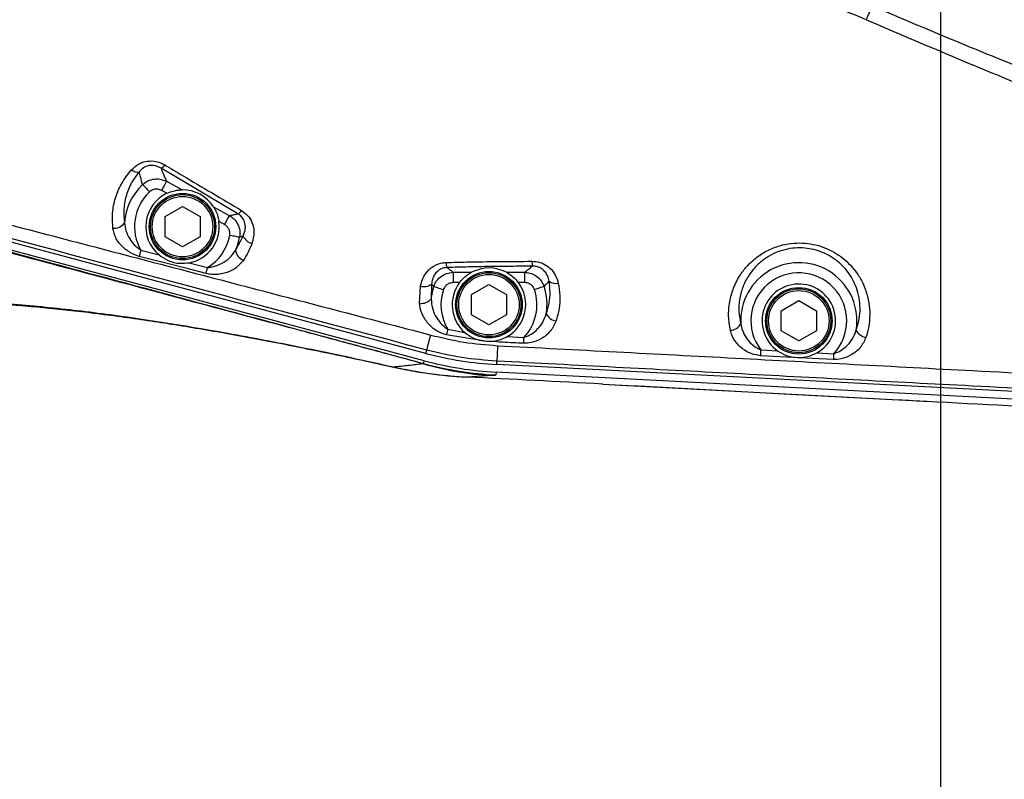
# Model space of a CAD drawing. Extents: x 0 to 8410, y 0 to 5940.
# Tile 139 of 158: x 5794 to 6075, y 4104 to 4321. Entities that reach past the tile are written whole.
import ezdxf

# ---------------------------------------------------------------- set-up
doc = ezdxf.new("R2010")
doc.units = 0
doc.header["$LTSCALE"] = 10
doc.layers.get('0').update_dxf_attribs({"linetype": 'CONTINUOUS'})
doc.styles.add('SLDTEXTSTYLE0', font='TXT', dxfattribs={"width": 0.605})
doc.dimstyles.new('SLDDIMSTYLE1', dxfattribs={"dimtxt": 50, "dimasz": 50, "dimexe": 0, "dimexo": 0.0625, "dimgap": 12.5, "dimtad": 1, "dimdec": 1, "dimrnd": 1e-09, "dimzin": 12, "dimtxsty": 'SLDTEXTSTYLE0', "dimsah": 1, "dimcen": 0.09, "dimazin": 3, "dimtfac": 1, "dimtofl": 0, "dimtmove": 0, "dimatfit": 3, "dimtolj": 1, "dimtzin": 12})
doc.dimstyles.new('SLDDIMSTYLE2', dxfattribs={"dimtxt": 50, "dimasz": 50, "dimexe": 0, "dimexo": 0.0625, "dimgap": 12.5, "dimtad": 1, "dimdec": 0, "dimrnd": 1e-09, "dimzin": 12, "dimtxsty": 'SLDTEXTSTYLE0', "dimsah": 1, "dimcen": 0.09, "dimazin": 3, "dimtfac": 1, "dimtofl": 0, "dimtmove": 0, "dimatfit": 3, "dimtolj": 1, "dimtzin": 12})
doc.dimstyles.new('SLDDIMSTYLE3', dxfattribs={"dimtxt": 50, "dimasz": 50, "dimexe": 0, "dimexo": 0.0625, "dimgap": 12.5, "dimtad": 1, "dimdec": 1, "dimrnd": 1e-09, "dimzin": 12, "dimtxsty": 'SLDTEXTSTYLE0', "dimsah": 1, "dimcen": 0.09, "dimazin": 3, "dimtfac": 1, "dimtmove": 0, "dimatfit": 3, "dimtolj": 1, "dimtzin": 12})

# ---------------------------------------------------------------- blocks, each defined once
blk = doc.blocks.new('_D_3')
at = {"color": 7, "linetype": 'CONTINUOUS'}
for p, q in [((5824.02, 5118.99), (8056.37, 5118.99)), ((8041.37, 1025.8), (8041.37, 5118.99)), ((6281.63, 1025.8), (8056.37, 1025.8))]:
    blk.add_line(p, q, dxfattribs=at)
for points in [[(8041.37, 5118.99), (8033.87, 5068.99), (8048.87, 5068.99)], [(8041.37, 1025.8), (8048.87, 1075.8), (8033.87, 1075.8)]]:
    blk.add_solid(points, dxfattribs=at)
at = {"color": 7, "linetype": 'CONTINUOUS', "insert": (7976.91, 2996), "char_height": 50, "attachment_point": 1, "rotation": 90, "style": 'SLDTEXTSTYLE0'}
blk.add_mtext('4093', dxfattribs=at)
blk = doc.blocks.new('_D_9')
at = {"color": 7, "linetype": 'CONTINUOUS'}
for p, q in [((6136.63, 4639.08), (2746.63, 4639.08)), ((2761.63, 4639.08), (2761.63, 1533.02)), ((3861.91, 1533.02), (2746.63, 1533.02))]:
    blk.add_line(p, q, dxfattribs=at)
for points in [[(2761.63, 4639.08), (2754.13, 4589.08), (2769.13, 4589.08)], [(2761.63, 1533.02), (2769.13, 1583.02), (2754.13, 1583.02)]]:
    blk.add_solid(points, dxfattribs=at)
at = {"color": 7, "linetype": 'CONTINUOUS', "insert": (2697.18, 3009.66), "char_height": 50, "attachment_point": 1, "rotation": 90, "style": 'SLDTEXTSTYLE0'}
blk.add_mtext('3106', dxfattribs=at)
blk = doc.blocks.new('_D_10')
at = {"color": 7, "linetype": 'CONTINUOUS'}
for p, q in [((4681.63, 4133.02), (4681.63, 5288.89)), ((6156.63, 4443.02), (6156.63, 5288.89)), ((4681.63, 5273.89), (6156.63, 5273.89))]:
    blk.add_line(p, q, dxfattribs=at)
for points in [[(4681.63, 5273.89), (4731.63, 5266.39), (4731.63, 5281.39)], [(6156.63, 5273.89), (6106.63, 5281.39), (6106.63, 5266.39)]]:
    blk.add_solid(points, dxfattribs=at)
at = {"color": 7, "linetype": 'CONTINUOUS', "insert": (5342.75, 5338.34), "char_height": 50, "attachment_point": 1, "style": 'SLDTEXTSTYLE0'}
blk.add_mtext('1475', dxfattribs=at)
blk = doc.blocks.new('_D_13')
at = {"color": 7, "linetype": 'CONTINUOUS'}
for p, q in [((6056.63, 4443.02), (6056.63, 4048.09)), ((6156.63, 4403.02), (6156.63, 4048.09)), ((6056.63, 4063.09), (5956.63, 4063.09)), ((6156.63, 4063.09), (6056.63, 4063.09)), ((6156.63, 4063.09), (6338.08, 4063.09))]:
    blk.add_line(p, q, dxfattribs=at)
for points in [[(6056.63, 4063.09), (6006.63, 4070.59), (6006.63, 4055.59)], [(6156.63, 4063.09), (6206.63, 4055.59), (6206.63, 4070.59)]]:
    blk.add_solid(points, dxfattribs=at)
at = {"color": 7, "linetype": 'CONTINUOUS', "insert": (6223.5, 4127.55), "char_height": 50, "attachment_point": 1, "style": 'SLDTEXTSTYLE0'}
blk.add_mtext('100', dxfattribs=at)
blk = doc.blocks.new('_D_14')
at = {"color": 7, "linetype": 'CONTINUOUS'}
for p, q in [((5646.63, 4403.02), (5646.63, 3913.16)), ((6156.63, 4403.02), (6156.63, 3913.16)), ((6156.63, 3928.16), (5646.63, 3928.16))]:
    blk.add_line(p, q, dxfattribs=at)
for points in [[(5646.63, 3928.16), (5696.63, 3920.66), (5696.63, 3935.66)], [(6156.63, 3928.16), (6106.63, 3935.66), (6106.63, 3920.66)]]:
    blk.add_solid(points, dxfattribs=at)
at = {"color": 7, "linetype": 'CONTINUOUS', "insert": (5844.34, 3992.61), "char_height": 50, "attachment_point": 1, "style": 'SLDTEXTSTYLE0'}
blk.add_mtext('510', dxfattribs=at)
blk = doc.blocks.new('_D_15')
at = {"color": 7, "linetype": 'CONTINUOUS'}
for p, q in [((6590.72, 4463.02), (6590.72, 4563.02)), ((6076.63, 4463.02), (6605.72, 4463.02)), ((6590.72, 4383.02), (6590.72, 4463.02)), ((6076.63, 4383.02), (6605.72, 4383.02)), ((6590.72, 4383.02), (6590.72, 4283.02))]:
    blk.add_line(p, q, dxfattribs=at)
for points in [[(6590.72, 4463.02), (6598.22, 4513.02), (6583.22, 4513.02)], [(6590.72, 4383.02), (6583.22, 4333.02), (6598.22, 4333.02)]]:
    blk.add_solid(points, dxfattribs=at)
at = {"color": 7, "linetype": 'CONTINUOUS', "insert": (6526.27, 4384.83), "char_height": 50, "attachment_point": 1, "rotation": 90, "style": 'SLDTEXTSTYLE0'}
blk.add_mtext('80', dxfattribs=at)

msp = doc.modelspace()

# ---------------------------------------------------------------- linework, layer by layer
at = {"color": 7, "linetype": 'CONTINUOUS'}
for p, q in [((5909.637155, 4225.819876), (5703.587713, 4281.030704)), ((5909.098329, 4223.712971), (5703.024807, 4278.930237)), ((5835.134091, 4264.908602), (5840.134086, 4267.795135)), ((5840.134086, 4267.795135), (5845.134081, 4264.908602)), ((5835.134091, 4259.135057), (5835.134091, 4264.908602)), ((5845.134081, 4264.908602), (5845.134081, 4259.135057)), ((5840.134086, 4256.248285), (5835.134091, 4259.135057)), ((5845.134081, 4259.135057), (5840.134086, 4256.248285)), ((5922.634067, 4242.608597), (5927.634062, 4245.49513)), ((5927.634062, 4245.49513), (5932.634058, 4242.608597)), ((5922.634067, 4236.835052), (5922.634067, 4242.608597)), ((5932.634058, 4242.608597), (5932.634058, 4236.835052)), ((6011.13409, 4238.008549), (6016.134085, 4240.895321)), ((6016.134085, 4240.895321), (6021.134081, 4238.008549)), ((6011.13409, 4232.235004), (6011.13409, 4238.008549)), ((6021.134081, 4238.008549), (6021.134081, 4232.235004)), ((5927.634062, 4233.94828), (5922.634067, 4236.835052)), ((5932.634058, 4236.835052), (5927.634062, 4233.94828)), ((6016.134085, 4229.348232), (6011.13409, 4232.235004)), ((6021.134081, 4232.235004), (6016.134085, 4229.348232)), ((6145.425024, 4209.140589), (5929.734053, 4220.44449)), ((6145.538869, 4211.312343), (5929.872574, 4222.614815)), ((5921.372952, 4219.032337), (5921.405854, 4219.024708)), ((5921.405377, 4219.024708), (5921.427312, 4219.023516))]:
    msp.add_line(p, q, dxfattribs=at)
at = {"color": 8, "linetype": 'CONTINUOUS'}
for p, q in [((5855.958166, 4265.653183), (5833.997907, 4278.67489)), ((5835.545721, 4274.976303), (5840.062799, 4272.521545)), ((5835.69056, 4271.535208), (5834.134998, 4272.38064)), ((5848.98323, 4267.673303), (5853.500309, 4265.218546)), ((5852.089586, 4262.622644), (5850.533905, 4263.468077)), ((5855.283322, 4255.245258), (5857.496681, 4259.326269)), ((5857.496681, 4259.326269), (5856.447758, 4258.975078)), ((5828.209343, 4255.281021), (5833.445968, 4253.92728)), ((5842.058839, 4251.699735), (5847.296776, 4250.345756)), ((5917.434873, 4248.969366), (5922.66077, 4248.969366)), ((5917.434873, 4248.969366), (5917.434873, 4246.014883)), ((5932.607355, 4248.969366), (5937.833252, 4248.969366)), ((5937.833252, 4248.969366), (5937.833252, 4246.014883)), ((5919.228854, 4246.014883), (5917.434873, 4246.014883)), ((5937.833252, 4246.014883), (5936.039271, 4246.014883)), ((5907.829227, 4240.103771), (5908.11366, 4245.028068)), ((5911.235394, 4245.607664), (5911.122264, 4241.388847)), ((5911.87376, 4244.921257), (5911.235394, 4245.607664)), ((5915.867629, 4232.708504), (5920.780601, 4231.76675)), ((5925.378623, 4229.466726), (5915.513219, 4231.088926)), ((5932.818832, 4230.591108), (5937.637391, 4230.363895)), ((5909.637155, 4225.819876), (5909.888448, 4226.757576)), ((6005.242409, 4226.814558), (6010.053577, 4226.561357)), ((5908.971133, 4222.909738), (5909.098329, 4223.712971)), ((5929.872574, 4222.614815), (5929.923358, 4223.585417)), ((6021.28047, 4225.969364), (6026.091876, 4225.715448)), ((5900.278153, 4221.971561), (5900.455417, 4221.880485)), ((5929.734053, 4220.44449), (5929.606857, 4219.641496)), ((5928.56759, 4219.451238), (5921.372952, 4219.032337)), ((5960.118832, 4217.04941), (5960.110011, 4217.043688)), ((5960.118832, 4217.04941), (6044.658961, 4212.561657))]:
    msp.add_line(p, q, dxfattribs=at)
at = {"color": 8, "linetype": 'CONTINUOUS', "flags": 128}
for points in [[(5828.703465, 4274.053385), (5828.817191, 4273.933698), (5828.981342, 4273.761083), (5829.191269, 4273.540069), (5829.44149, 4273.276617), (5829.725327, 4272.977878), (5830.035152, 4272.651722), (5830.362739, 4272.306969), (5830.699386, 4271.952679)], [(5835.545721, 4274.976303), (5835.481109, 4274.85757), (5835.375609, 4274.663259), (5835.232319, 4274.399807), (5835.05577, 4274.074842), (5834.851207, 4273.698618), (5834.624948, 4273.282101), (5834.383669, 4272.838404), (5834.134998, 4272.38064)], [(5853.500309, 4265.218546), (5853.435697, 4265.099575), (5853.330197, 4264.905264), (5853.186907, 4264.641811), (5853.010358, 4264.316847), (5852.805795, 4263.940622), (5852.579536, 4263.524105), (5852.338376, 4263.080408), (5852.089586, 4262.622644)], [(5856.447758, 4258.975078), (5856.285395, 4259.005358), (5856.051268, 4259.048988), (5855.751695, 4259.105017), (5855.394544, 4259.171774), (5854.989471, 4259.247352), (5854.547205, 4259.330084), (5854.079666, 4259.417345), (5853.599252, 4259.50699)], [(5828.209343, 4255.281021), (5828.148784, 4255.046417), (5828.088584, 4254.813482), (5828.029217, 4254.583647), (5827.970924, 4254.358103), (5827.9143, 4254.138758), (5827.859583, 4253.927042), (5827.80713, 4253.723909), (5827.757301, 4253.531029)], [(5846.853556, 4248.630096), (5841.041746, 4250.121404), (5827.757301, 4253.531029)], [(5846.853556, 4248.630096), (5846.90267, 4248.820354), (5846.954288, 4249.020149), (5847.008051, 4249.228288), (5847.063603, 4249.443342), (5847.120585, 4249.663879), (5847.178759, 4249.888708), (5847.237529, 4250.116398), (5847.296776, 4250.345756)], [(5911.87376, 4244.921257), (5912.030639, 4244.86952), (5912.256898, 4244.794895), (5912.546339, 4244.699289), (5912.89133, 4244.585564), (5913.282694, 4244.456341), (5913.709941, 4244.315435), (5914.161625, 4244.166424), (5914.625706, 4244.013359)], [(5943.394365, 4244.921257), (5943.237486, 4244.86952), (5943.011226, 4244.794895), (5942.721786, 4244.699289), (5942.376794, 4244.585564), (5941.98543, 4244.456341), (5941.558184, 4244.315435), (5941.1065, 4244.166424), (5940.642418, 4244.013359)], [(5915.867629, 4232.708504), (5915.820779, 4232.494165), (5915.774049, 4232.281019), (5915.727915, 4232.070019), (5915.682497, 4231.862594), (5915.638151, 4231.6597), (5915.594997, 4231.462528), (5915.553274, 4231.271793), (5915.513219, 4231.088926)], [(5909.888448, 4226.757576), (5909.918727, 4226.864626), (5909.984769, 4227.105905), (5910.085859, 4227.477838), (5910.220446, 4227.974941), (5910.386743, 4228.590538), (5910.582246, 4229.315807), (5910.804453, 4230.140735), (5911.050024, 4231.05364)], [(5937.556328, 4228.702833), (5937.565388, 4228.89023), (5937.574925, 4229.085733), (5937.584819, 4229.287912), (5937.595071, 4229.496052), (5937.605443, 4229.708959), (5937.616052, 4229.925443), (5937.626662, 4230.144073), (5937.637391, 4230.363895)], [(6005.242409, 4226.814558), (6005.230846, 4226.594736), (6005.219283, 4226.375868), (6005.207958, 4226.159622), (6005.196752, 4225.946714), (6005.185785, 4225.738336), (6005.175175, 4225.536157), (6005.164923, 4225.340654), (6005.155029, 4225.153019)], [(6026.004018, 4224.052717), (6020.012321, 4224.369337), (6005.155029, 4225.153019)], [(6026.091876, 4225.715448), (6026.080193, 4225.495388), (6026.06863, 4225.276281), (6026.057186, 4225.059797), (6026.04598, 4224.846651), (6026.034894, 4224.638511), (6026.024284, 4224.435856), (6026.013913, 4224.240352), (6026.004018, 4224.052717)]]:
    msp.add_lwpolyline(points, dxfattribs=at)
at = {"color": 7, "linetype": 'CONTINUOUS'}
for centre, radius in [((5840.134054, 4262.021738), 9.5), ((5840.134054, 4262.021738), 9.135), ((5927.634054, 4239.721738), 9.5), ((5927.634054, 4239.721738), 9.135), ((6016.134054, 4235.121738), 9.5), ((6016.134054, 4235.121738), 9.135)]:
    msp.add_circle(centre, radius, dxfattribs=at)
at = {"color": 8, "linetype": 'CONTINUOUS'}
for centre in [(5840.134054, 4262.021738), (5927.634054, 4239.721738), (6016.134054, 4235.121738)]:
    msp.add_circle(centre, 8.635, dxfattribs=at)
at = {"color": 7, "linetype": 'CONTINUOUS'}
for centre, radius, start, end in [((5804.021524, 3538.989613), 1580, 55, 155), ((5840.134054, 4262.021738), 10.5, 115.03628705, 230.43460979), ((5840.134054, 4262.021738), 10.5, 32.56480593, 90.38895685), ((5840.134054, 4262.021738), 10.5, 280.56257808, 7.91747574), ((5927.634054, 4239.721738), 10.5, 61.72884541, 118.27115459), ((5927.634054, 4239.721738), 10.5, 143.17719381, 229.25398918), ((5927.634054, 4239.721738), 10.5, 299.589931, 36.82280619), ((6016.134054, 4235.121738), 10.5, 299.34980294, 234.61359847), ((5935.00147, 4320.480562), 98, 255, 267)]:
    msp.add_arc(centre, radius, start, end, dxfattribs=at)
at = {"color": 8, "linetype": 'CONTINUOUS'}
for centre, radius, start, end in [((5976.130985, 4350.667681), 66.188193, 333.50457599, 337.23869674), ((5832.854049, 4281.030925), 2.619029, 295.8966494, 327.72429108), ((5827.348638, 4280.474214), 2.86195, 231.41244031, 277.61910146), ((5840.134054, 4262.021738), 16.595797, 133.53233576, 176.25392513), ((5840.134054, 4262.021738), 13.698019, 133.53233576, 209.47854035), ((5854.684825, 4268.074033), 2.735309, 297.74387972, 328.11670821), ((5820.576734, 4265.186142), 3.648226, 264.85383319, 325.2357314), ((5840.134054, 4262.021738), 13.698019, 301.52706601, 349.42142703), ((5840.134054, 4262.021738), 16.595797, 335.90065444, 349.42142703), ((5860.695011, 4260.59993), 3.442605, 201.7137773, 257.81672676), ((5858.939023, 4255.803628), 3.698098, 188.68421411, 247.36263384), ((5918.725072, 4251.883534), 3.374598, 181.93898302, 207.43281857), ((5955.471537, 4252.187766), 15.54407, 180.26975334, 185.48687792), ((6016.134054, 4235.121738), 16.595797, 350.76795543, 183.16082254), ((6016.134054, 4235.121738), 13.698019, 316.63131195, 217.3328166), ((5946.668741, 4248.995877), 3.195206, 234.0875317, 283.55810927), ((5909.109596, 4248.360617), 3.478185, 253.36117025, 307.67489932), ((5927.634054, 4239.721738), 16.595797, 161.74173441, 174.23440734), ((5927.634054, 4239.721738), 13.698019, 161.74173441, 210.79689896), ((5927.634054, 4239.721738), 13.698019, 316.90979932, 18.25826559), ((5927.634054, 4239.721738), 16.595797, 351.05334291, 18.25826559), ((5908.277988, 4243.815591), 3.738849, 263.10636435, 319.52910898), ((5947.36244, 4238.708731), 3.684657, 205.18172478, 261.37446758), ((5996.402748, 4236.09892), 3.683865, 272.82761336, 329.09315609), ((6035.857746, 4234.002507), 3.681963, 204.78255861, 261.10265654), ((6070.580793, 4220.083968), 140.70101, 176.77126725, 178.574005), ((5934.379852, 4311.782842), 92.514364, 253.85557179, 266.39799139), ((5934.853236, 4319.548451), 100.044611, 255.00672766, 266.99400759)]:
    msp.add_arc(centre, radius, start, end, dxfattribs=at)
at = {"color": 7, "linetype": 'CONTINUOUS'}
for centre, major_axis, ratio, start_param, end_param in [((5934.983594, 4320.367693), (15.653087, 98.829703), 0.9993841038, 3.0369369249, 3.2462483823), ((5946.26829, 4211.362042), (246.768297, -12.782332), 0.0259241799, 1.5159817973, 1.6731963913)]:
    msp.add_ellipse(centre, major_axis=major_axis, ratio=ratio, start_param=start_param, end_param=end_param, dxfattribs=at)
at = {"color": 8, "linetype": 'CONTINUOUS'}
for points, knots in [([(6035.367431, 4321.139385), (6032.450083, 4322.348421), (6026.595111, 4324.774896), (6017.35237, 4327.573318), (6007.747464, 4329.685329), (6001.146229, 4330.281841), (5997.827711, 4330.581714)], [0, 0, 0, 0, 0.2447901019, 0.4912815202, 0.7442612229, 1, 1, 1, 1]), ([(6037.16475, 4325.05994), (6045.424615, 4321.546384), (6061.946165, 4314.518497), (6086.916076, 4304.456678), (6111.987844, 4294.671059), (6128.796136, 4288.413392), (6137.200894, 4285.28433)], [0, 0, 0, 0, 0.250054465, 0.5001640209, 0.7500638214, 1, 1, 1, 1]), ([(6135.378661, 4280.758192), (6126.97639, 4283.934274), (6110.170607, 4290.286909), (6085.106659, 4300.221565), (6060.141381, 4310.436634), (6043.625981, 4317.571556), (6035.367431, 4321.139385)], [0, 0, 0, 0, 0.2498643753, 0.4997657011, 0.7498570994, 1, 1, 1, 1]), ([(5704.728665, 4285.558512), (5711.159799, 4283.801831), (5743.315313, 4275.018472), (5793.839334, 4261.760775), (5856.205246, 4245.438778), (5892.768423, 4235.848688), (5911.050024, 4231.05364)], [0, 0, 0, 0, 0.0937214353, 0.4686049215, 0.7343022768, 1, 1, 1, 1]), ([(5909.888448, 4226.757576), (5892.718516, 4231.361699), (5858.378659, 4240.569944), (5806.870258, 4254.384688), (5763.944628, 4265.892395), (5729.60383, 4275.098408), (5712.431991, 4279.696382), (5703.846159, 4281.995346)], [0, 0, 0, 0, 0.2500007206, 0.5000013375, 0.7499973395, 0.8749999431, 1, 1, 1, 1]), ([(5825.563612, 4278.237154), (5826.176931, 4278.814038), (5827.288139, 4279.859234), (5829.546916, 4280.736884), (5831.809349, 4280.851448), (5833.703884, 4280.366316), (5834.68341, 4279.839458), (5835.068407, 4279.632379)], [0, 0, 0, 0, 0.2629749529, 0.4764566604, 0.69066749, 0.8784186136, 1, 1, 1, 1]), ([(5833.997907, 4278.67489), (5833.738386, 4278.82649), (5833.099083, 4279.199938), (5831.970304, 4279.52553), (5830.967356, 4279.528124), (5829.959137, 4279.341625), (5828.761689, 4278.794507), (5828.104259, 4278.058598), (5827.728095, 4277.637531)], [0, 0, 0, 0, 0.1228613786, 0.3026557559, 0.4406710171, 0.5047108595, 0.7166088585, 1, 1, 1, 1]), ([(5835.068407, 4279.632379), (5836.74851, 4278.634382), (5844.048485, 4274.298128), (5851.37056, 4269.965067), (5857.007446, 4266.629268)], [0, 0, 0, 0, 0.2301518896, 1, 1, 1, 1]), ([(5908.655347, 4222.916891), (5902.29508, 4224.637422), (5889.570191, 4228.079661), (5862.860842, 4235.266154), (5828.544149, 4244.466921), (5772.636497, 4259.403837), (5730.684486, 4270.565316), (5702.711763, 4278.007557)], [0, 0, 0, 0, 0.0930117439, 0.1860871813, 0.3895040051, 0.5929340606, 1, 1, 1, 1]), ([(5702.893676, 4278.440763), (5730.846133, 4270.930984), (5772.779376, 4259.665091), (5828.67184, 4244.624661), (5863.019092, 4235.360777), (5889.791562, 4228.12055), (5902.576868, 4224.646967), (5908.971133, 4222.909738)], [0, 0, 0, 0, 0.40647163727, 0.60977371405, 0.81306193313, 0.90650739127, 1, 1, 1, 1]), ([(5820.2495, 4261.552622), (5820.16337, 4262.993614), (5819.988635, 4265.916988), (5820.881102, 4270.232835), (5822.583116, 4274.47465), (5824.558603, 4276.968456), (5825.563612, 4278.237154)], [0, 0, 0, 0, 0.241167, 0.4892608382, 0.7401667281, 1, 1, 1, 1]), ([(5827.728095, 4277.637531), (5826.906318, 4276.549941), (5825.232532, 4274.334749), (5823.878263, 4270.658103), (5823.218451, 4266.878591), (5823.454326, 4264.374147), (5823.57377, 4263.105919)], [0, 0, 0, 0, 0.2508713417, 0.5109717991, 0.7523604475, 1, 1, 1, 1]), ([(5828.703465, 4274.053385), (5828.515804, 4274.779136), (5828.199915, 4276.000785), (5827.864321, 4277.164963), (5827.728095, 4277.637531)], [0, 0, 0, 0, 0.5940758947, 1, 1, 1, 1]), ([(5833.997907, 4278.67489), (5834.229268, 4278.109849), (5834.731214, 4276.883972), (5835.260434, 4275.644479), (5835.545721, 4274.976303)], [0, 0, 0, 0, 0.4609284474, 1, 1, 1, 1]), ([(5828.703465, 4274.053385), (5829.055623, 4274.338692), (5829.920975, 4275.039775), (5831.636963, 4275.64531), (5833.679215, 4275.728436), (5834.925594, 4275.226191), (5835.545721, 4274.976303)], [0, 0, 0, 0, 0.1845512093, 0.4534946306, 0.7280902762, 1, 1, 1, 1]), ([(5834.134998, 4272.38064), (5833.82192, 4272.514094), (5833.195439, 4272.781142), (5832.165905, 4272.754838), (5831.304197, 4272.452882), (5830.874432, 4272.097449), (5830.699386, 4271.952679)], [0, 0, 0, 0, 0.2741039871, 0.5484927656, 0.8160978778, 1, 1, 1, 1]), ([(5853.500309, 4265.218546), (5853.890971, 4265.285407), (5854.716308, 4265.426662), (5855.529754, 4265.575038), (5855.958166, 4265.653183)], [0, 0, 0, 0, 0.4733371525, 1, 1, 1, 1]), ([(5857.496681, 4259.326269), (5857.749391, 4260.036087), (5858.201784, 4261.306783), (5858.011046, 4263.182391), (5857.295635, 4264.558204), (5856.522782, 4265.300581), (5856.06452, 4265.586765), (5855.958166, 4265.653183)], [0, 0, 0, 0, 0.3497797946, 0.6261655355, 0.8173904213, 0.957619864, 1, 1, 1, 1]), ([(5857.007446, 4266.629268), (5857.654438, 4266.156733), (5858.947007, 4265.212696), (5860.188092, 4263.020975), (5860.742695, 4260.256229), (5860.241439, 4258.300068), (5859.968485, 4257.234861)], [0, 0, 0, 0, 0.2019162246, 0.4033907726, 0.6751226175, 1, 1, 1, 1]), ([(5823.57377, 4263.105919), (5823.670417, 4262.333503), (5823.86766, 4260.757112), (5824.911738, 4258.627511), (5826.339258, 4256.716582), (5827.566814, 4255.774254), (5828.209343, 4255.281021)], [0, 0, 0, 0, 0.2571854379, 0.5248790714, 0.7513120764, 1, 1, 1, 1]), ([(5853.599252, 4259.50699), (5853.627926, 4259.833065), (5853.685281, 4260.485299), (5853.351681, 4261.424931), (5852.79941, 4262.166834), (5852.30742, 4262.482763), (5852.089586, 4262.622644)], [0, 0, 0, 0, 0.2635501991, 0.5271676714, 0.7906487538, 1, 1, 1, 1]), ([(5853.500309, 4265.218546), (5853.922297, 4264.935713), (5854.879531, 4264.294137), (5855.949025, 4262.804496), (5856.601143, 4260.929385), (5856.49888, 4259.626429), (5856.447758, 4258.975078)], [0, 0, 0, 0, 0.2074704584, 0.4706239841, 0.7353635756, 1, 1, 1, 1]), ([(5827.757301, 4253.531029), (5826.792516, 4253.881241), (5824.938828, 4254.554122), (5822.631875, 4256.464955), (5820.867871, 4258.810845), (5820.454225, 4260.644895), (5820.2495, 4261.552622)], [0, 0, 0, 0, 0.242452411, 0.4658357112, 0.7356260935, 1, 1, 1, 1]), ([(5859.968485, 4257.234861), (5859.64181, 4256.395753), (5858.98465, 4254.707752), (5858.007195, 4253.165852), (5857.515635, 4252.390434)], [0, 0, 0, 0, 0.49710191, 1, 1, 1, 1]), ([(5996.584477, 4232.41954), (5996.362468, 4233.767347), (5995.918468, 4236.462845), (5996.268107, 4240.564602), (5997.386077, 4244.560937), (5999.194872, 4248.069974), (6001.501602, 4251.004073), (6004.109191, 4253.373492), (6007.191471, 4255.292415), (6010.5059, 4256.612856), (6013.898768, 4257.294361), (6017.111788, 4257.415588), (6020.190911, 4257.027923), (6023.048734, 4256.235083), (6025.711798, 4255.042555), (6028.191063, 4253.482471), (6030.418084, 4251.568021), (6032.429007, 4249.259014), (6034.089816, 4246.624066), (6035.407219, 4243.575449), (6036.229177, 4240.26031), (6036.471592, 4236.832137), (6036.194805, 4233.500014), (6035.590451, 4231.409899), (6035.288276, 4230.364849)], [0, 0, 0, 0, 0.058512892, 0.1170207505, 0.1755459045, 0.2340270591, 0.2800503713, 0.3260425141, 0.3722867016, 0.4184875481, 0.4585863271, 0.4986713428, 0.534796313, 0.570927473, 0.6067836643, 0.642655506, 0.6811861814, 0.7197338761, 0.7632312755, 0.8067473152, 0.8567229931, 0.9067150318, 0.9533578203, 1, 1, 1, 1]), ([(5847.296776, 4250.345756), (5847.734267, 4250.398266), (5849.126747, 4250.565399), (5851.354893, 4251.415771), (5853.71434, 4253.009903), (5854.763147, 4254.504156), (5855.283322, 4255.245258)], [0, 0, 0, 0, 0.1318525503, 0.4196709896, 0.7121749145, 1, 1, 1, 1]), ([(6032.514872, 4232.459118), (6032.797819, 4233.337106), (6033.368434, 4235.107737), (6033.684291, 4237.94489), (6033.557153, 4240.904892), (6032.916435, 4243.775067), (6031.828367, 4246.452974), (6030.429189, 4248.760543), (6028.701764, 4250.811341), (6026.782938, 4252.499086), (6024.618211, 4253.896361), (6022.301086, 4254.950228), (6019.784865, 4255.667073), (6017.096417, 4256.006216), (6014.257942, 4255.906453), (6011.411093, 4255.318022), (6008.699551, 4254.258623), (6006.873065, 4253.166413), (6005.113414, 4251.857677), (6003.447477, 4250.309871), (6001.498247, 4247.736834), (5999.97905, 4244.657462), (5999.104008, 4241.205637), (5998.889383, 4237.662522), (5999.336841, 4235.36873), (5999.563517, 4234.206726)], [0, 0, 0, 0, 0.0465429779, 0.0938627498, 0.1437597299, 0.1947140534, 0.2379938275, 0.282177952, 0.3202078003, 0.3590971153, 0.3941464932, 0.4301154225, 0.4651318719, 0.5012773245, 0.5400019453, 0.5802838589, 0.6205123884, 0.6621329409, 0.6720765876, 0.7174982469, 0.7642566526, 0.8222670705, 0.8822055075, 0.9403269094, 1, 1, 1, 1]), ([(5857.515635, 4252.390434), (5856.812306, 4251.564896), (5855.756794, 4250.325982), (5853.727676, 4249.229297), (5852.075307, 4248.64144), (5850.312639, 4248.339503), (5848.54993, 4248.296144), (5847.401298, 4248.522267), (5846.853556, 4248.630096)], [0, 0, 0, 0, 0.29382630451, 0.44095584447, 0.58801878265, 0.72962554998, 0.87106815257, 1, 1, 1, 1]), ([(5908.11366, 4245.028068), (5908.26401, 4245.662618), (5908.564431, 4246.930548), (5909.598895, 4248.836151), (5911.286381, 4250.581211), (5913.425153, 4251.596151), (5914.868916, 4251.725902), (5915.352406, 4251.769354)], [0, 0, 0, 0, 0.1931663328, 0.3859771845, 0.6304951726, 0.8762597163, 1, 1, 1, 1]), ([(5915.352406, 4251.769354), (5917.326901, 4251.824557), (5922.37106, 4251.965584), (5930.576978, 4252.073393), (5936.806826, 4252.100836), (5939.92764, 4252.114584)], [0, 0, 0, 0, 0.2430012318, 0.62078494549, 1, 1, 1, 1]), ([(5939.92764, 4252.114584), (5940.692913, 4252.057316), (5942.225751, 4251.94261), (5944.272755, 4250.935532), (5946.045898, 4249.285945), (5947.014643, 4247.494233), (5947.327356, 4246.249663), (5947.417798, 4245.889713)], [0, 0, 0, 0, 0.2018893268, 0.4043829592, 0.604480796, 0.8856093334, 1, 1, 1, 1]), ([(5915.729942, 4250.328829), (5915.406542, 4250.301218), (5914.611779, 4250.233364), (5913.75231, 4249.85838), (5912.773729, 4249.188652), (5912.001105, 4248.253042), (5911.426536, 4246.92899), (5911.29975, 4246.052547), (5911.235394, 4245.607664)], [0, 0, 0, 0, 0.112184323, 0.2756955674, 0.3423783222, 0.5867187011, 0.7902181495, 1, 1, 1, 1]), ([(5911.87376, 4244.921257), (5912.044495, 4245.329777), (5912.469855, 4246.347537), (5913.68125, 4247.69078), (5915.435877, 4248.738921), (5916.770718, 4248.892802), (5917.434873, 4248.969366)], [0, 0, 0, 0, 0.1811023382, 0.451186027, 0.7269355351, 1, 1, 1, 1]), ([(5939.998688, 4250.701477), (5937.972403, 4250.691994), (5933.91907, 4250.673024), (5927.83613, 4250.614907), (5921.766226, 4250.498859), (5917.743404, 4250.385544), (5915.729942, 4250.328829)], [0, 0, 0, 0, 0.2493297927, 0.4987534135, 0.7491210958, 1, 1, 1, 1]), ([(5915.729942, 4250.328829), (5916.022201, 4250.093452), (5916.585259, 4249.639985), (5917.158957, 4249.187152), (5917.434873, 4248.969366)], [0, 0, 0, 0, 0.5190581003, 1, 1, 1, 1]), ([(5937.833252, 4248.969366), (5938.212636, 4249.269295), (5938.942399, 4249.84622), (5939.656047, 4250.424047), (5939.998688, 4250.701477)], [0, 0, 0, 0, 0.51987445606, 1, 1, 1, 1]), ([(5937.833252, 4248.969366), (5938.328449, 4248.924118), (5939.465268, 4248.820242), (5941.110511, 4248.035625), (5942.58634, 4246.707497), (5943.125044, 4245.516624), (5943.394365, 4244.921257)], [0, 0, 0, 0, 0.20400201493, 0.46832538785, 0.73419365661, 1, 1, 1, 1]), ([(5944.794597, 4246.408035), (5944.75207, 4246.659827), (5944.609587, 4247.503415), (5944.071876, 4248.734546), (5943.000307, 4249.850302), (5942.100716, 4250.32783), (5941.222123, 4250.613755), (5940.599509, 4250.707323), (5940.089547, 4250.702361), (5939.998688, 4250.701477)], [0, 0, 0, 0, 0.1260442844, 0.4222909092, 0.6187959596, 0.7727508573, 0.8091173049, 0.9659908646, 1, 1, 1, 1]), ([(5917.434873, 4246.014883), (5917.0961, 4245.982699), (5916.418208, 4245.918297), (5915.526384, 4245.403397), (5914.916995, 4244.73078), (5914.709191, 4244.218974), (5914.625706, 4244.013359)], [0, 0, 0, 0, 0.2752489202, 0.5507780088, 0.819527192, 1, 1, 1, 1]), ([(5940.642418, 4244.013359), (5940.510251, 4244.312821), (5940.245885, 4244.911813), (5939.500328, 4245.574033), (5938.663745, 4245.955226), (5938.086016, 4245.996726), (5937.833252, 4246.014883)], [0, 0, 0, 0, 0.2646918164, 0.5294441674, 0.7941252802, 1, 1, 1, 1]), ([(5944.794597, 4246.408035), (5944.661617, 4246.269602), (5944.196913, 4245.785843), (5943.728638, 4245.28137), (5943.394365, 4244.921257)], [0, 0, 0, 0, 0.2861599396, 1, 1, 1, 1]), ([(5944.027962, 4237.140943), (5944.331474, 4238.127387), (5944.939357, 4240.103066), (5945.21339, 4243.235197), (5944.9352, 4245.342805), (5944.794597, 4246.408035)], [0, 0, 0, 0, 0.3302898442, 0.661514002, 1, 1, 1, 1]), ([(5947.417798, 4245.889713), (5947.607924, 4244.686259), (5947.992705, 4242.250697), (5947.782011, 4238.587369), (5947.131551, 4236.231146), (5946.80983, 4235.065748)], [0, 0, 0, 0, 0.3304956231, 0.6688603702, 1, 1, 1, 1]), ([(5713.135066, 4234.392931), (5713.278446, 4234.448675), (5715.08602, 4235.151436), (5718.874826, 4236.397332), (5724.383536, 4237.755258), (5729.675584, 4238.76177), (5735.383167, 4239.627006), (5742.411703, 4240.393005), (5750.335404, 4240.906821), (5758.08433, 4241.141893), (5765.525056, 4241.164141), (5773.319779, 4240.993085), (5781.442513, 4240.627439), (5789.924161, 4240.064574), (5798.708388, 4239.306309), (5807.796007, 4238.354826), (5817.143389, 4237.215606), (5826.750841, 4235.891742), (5836.58848, 4234.391294), (5846.673286, 4232.716282), (5856.975294, 4230.875186), (5867.534595, 4228.866986), (5878.282798, 4226.707294), (5889.214314, 4224.411906), (5896.583913, 4222.786398), (5900.278153, 4221.971561)], [0, 0, 0, 0, 0.00450928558, 0.05684776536, 0.10918994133, 0.14465514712, 0.18012084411, 0.2341350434, 0.28815083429, 0.33067943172, 0.37342230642, 0.41616596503, 0.45959748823, 0.50302958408, 0.54715280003, 0.59127643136, 0.63561392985, 0.68022044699, 0.72504246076, 0.76986452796, 0.81540324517, 0.86094207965, 0.90721566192, 0.95348897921, 1, 1, 1, 1]), ([(5911.122264, 4241.388847), (5911.209077, 4240.387837), (5911.369066, 4238.543042), (5912.567537, 4236.026679), (5914.03426, 4234.042486), (5915.313275, 4233.111859), (5915.867629, 4232.708504)], [0, 0, 0, 0, 0.2998977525, 0.5526915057, 0.8061262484, 1, 1, 1, 1]), ([(5915.513219, 4231.088926), (5914.679146, 4231.365343), (5912.77347, 4231.996894), (5910.394768, 4234.0011), (5908.605068, 4236.585998), (5907.945162, 4238.726097), (5907.846694, 4239.896214), (5907.829227, 4240.103771)], [0, 0, 0, 0, 0.1937776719, 0.4427393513, 0.6946784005, 0.9458414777, 1, 1, 1, 1]), ([(5946.80983, 4235.065748), (5946.345746, 4234.05079), (5945.649729, 4232.528593), (5943.954889, 4230.899877), (5942.190166, 4229.699013), (5940.011652, 4228.804862), (5938.276897, 4228.732776), (5937.556328, 4228.702833)], [0, 0, 0, 0, 0.2994371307, 0.4490846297, 0.5986441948, 0.8332880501, 1, 1, 1, 1]), ([(5937.637391, 4230.363895), (5938.158989, 4230.560465), (5939.424539, 4231.037402), (5941.30203, 4232.430691), (5943.088783, 4234.491451), (5943.715824, 4236.260379), (5944.027962, 4237.140943)], [0, 0, 0, 0, 0.1669833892, 0.4051504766, 0.7038867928, 1, 1, 1, 1]), ([(6005.155029, 4225.153019), (6004.328055, 4225.282668), (6002.460809, 4225.575406), (5999.957673, 4227.039623), (5997.825039, 4229.217713), (5996.889217, 4231.158597), (5996.616785, 4232.285858), (5996.584477, 4232.41954)], [0, 0, 0, 0, 0.1932073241, 0.4362481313, 0.68294537, 0.9624005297, 1, 1, 1, 1]), ([(5999.563517, 4234.206726), (5999.582619, 4234.092836), (5999.744486, 4233.127744), (6000.32919, 4231.43454), (6001.710943, 4229.368304), (6003.356516, 4227.778147), (6004.665992, 4227.109076), (6005.242409, 4226.814558)], [0, 0, 0, 0, 0.0369565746, 0.3131668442, 0.5600196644, 0.8063251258, 1, 1, 1, 1]), ([(6026.091876, 4225.715448), (6026.614524, 4225.910047), (6027.88431, 4226.382829), (6029.767598, 4227.770439), (6031.563512, 4229.821028), (6032.198763, 4231.582557), (6032.514872, 4232.459118)], [0, 0, 0, 0, 0.167123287, 0.4060294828, 0.7044323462, 1, 1, 1, 1]), ([(5911.050024, 4231.05364), (5914.16923, 4230.303172), (5920.441174, 4228.794169), (5926.871016, 4228.27136), (5930.103125, 4228.008558)], [0, 0, 0, 0, 0.4973268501, 1, 1, 1, 1]), ([(5937.556328, 4228.702833), (5935.557929, 4228.786603), (5932.356293, 4228.92081), (5929.159666, 4229.143098), (5927.958312, 4229.226639)], [0, 0, 0, 0, 0.62418075, 1, 1, 1, 1]), ([(6035.288276, 4230.364849), (6034.820324, 4229.355262), (6034.1185, 4227.841107), (6032.41921, 4226.224096), (6030.649034, 4225.030588), (6028.464004, 4224.144229), (6026.725534, 4224.079557), (6026.004018, 4224.052717)], [0, 0, 0, 0, 0.2989741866, 0.4483944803, 0.5977354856, 0.8330485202, 1, 1, 1, 1]), ([(5929.923358, 4223.585417), (5926.561246, 4223.849555), (5919.799788, 4224.380757), (5913.204335, 4225.9624), (5909.888448, 4226.757576)], [0, 0, 0, 0, 0.4972465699, 1, 1, 1, 1]), ([(5930.103125, 4228.008558), (5941.417107, 4227.422095), (5964.045033, 4226.249171), (6009.298356, 4223.854518), (6056.564606, 4221.372296), (6105.847294, 4218.782801), (6132.502747, 4217.379966), (6145.832719, 4216.67843)], [0, 0, 0, 0, 0.1573299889, 0.31465944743, 0.6293192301, 0.81462837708, 1, 1, 1, 1]), ([(6145.589771, 4212.283661), (6132.264274, 4212.981757), (6105.613273, 4214.377949), (6056.343462, 4216.960723), (6009.089327, 4219.433973), (5963.851848, 4221.810074), (5941.232804, 4222.993638), (5929.923358, 4223.585417)], [0, 0, 0, 0, 0.1853623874, 0.3707248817, 0.6853618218, 0.8426819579, 1, 1, 1, 1]), ([(5900.278153, 4221.971561), (5901.776842, 4222.120267), (5904.775353, 4222.417791), (5907.36169, 4222.750482), (5908.655347, 4222.916891)], [0, 0, 0, 0, 0.4998110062, 1, 1, 1, 1]), ([(5900.278153, 4221.971561), (5903.73493, 4221.258096), (5910.680409, 4219.824576), (5917.797866, 4219.297225), (5921.372952, 4219.032337)], [0, 0, 0, 0, 0.4977017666, 1, 1, 1, 1]), ([(5908.655347, 4222.916891), (5908.751455, 4222.89982), (5908.914224, 4222.870907), (5909.061255, 4222.853065), (5909.09295, 4222.861008), (5909.04494, 4222.883892), (5908.991378, 4222.902649), (5908.971133, 4222.909738)], [0, 0, 0, 0, 0.2958536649, 0.5010638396, 0.7077862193, 0.8895485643, 1, 1, 1, 1]), ([(5929.606857, 4219.641496), (5929.559127, 4219.602998), (5929.462689, 4219.525211), (5928.86797, 4219.476062), (5928.56759, 4219.451238)], [0, 0, 0, 0, 0.4949212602, 1, 1, 1, 1])]:
    msp.add_open_spline(points, degree=3, knots=knots, dxfattribs=at)
at = {"color": 7, "linetype": 'CONTINUOUS'}
for points, knots in [([(5835.69056, 4271.535208), (5836.160101, 4271.730251), (5837.124724, 4272.130948), (5838.457822, 4272.409742), (5839.444437, 4272.508209), (5839.916658, 4272.5203), (5840.040313, 4272.521354), (5840.062799, 4272.521545)], [0, 0, 0, 0, 0.2823711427, 0.5801020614, 0.8159016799, 0.9665233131, 1, 1, 1, 1]), ([(5848.98323, 4267.673303), (5849.050913, 4267.566104), (5849.227553, 4267.286334), (5849.743838, 4266.324353), (5850.255272, 4265.009987), (5850.450838, 4263.927753), (5850.533905, 4263.468077)], [0, 0, 0, 0, 0.1491777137, 0.3893272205, 0.7406178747, 1, 1, 1, 1]), ([(5833.445968, 4253.92728), (5834.281347, 4253.350892), (5836.068684, 4252.117679), (5839.140982, 4251.384431), (5841.173908, 4251.604109), (5842.058839, 4251.699735)], [0, 0, 0, 0, 0.3313477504, 0.7089360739, 1, 1, 1, 1]), ([(5919.228854, 4246.014883), (5919.550787, 4246.408169), (5920.21556, 4247.220282), (5921.269538, 4248.101743), (5922.106027, 4248.660066), (5922.5281, 4248.897189), (5922.639918, 4248.958022), (5922.66077, 4248.969366)], [0, 0, 0, 0, 0.2802723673, 0.5787457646, 0.8157381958, 0.9656383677, 1, 1, 1, 1]), ([(5932.607355, 4248.969366), (5932.720418, 4248.90762), (5933.017609, 4248.745318), (5933.95288, 4248.145666), (5935.047538, 4247.233489), (5935.746345, 4246.37482), (5936.039271, 4246.014883)], [0, 0, 0, 0, 0.1482113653, 0.3895797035, 0.7441232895, 1, 1, 1, 1]), ([(5718.059959, 4234.706213), (5718.071749, 4234.711141), (5718.776749, 4235.005864), (5720.460425, 4235.572703), (5723.151347, 4236.403862), (5726.231557, 4237.200266), (5729.65331, 4237.949948), (5733.425454, 4238.637042), (5737.5343, 4239.246139), (5741.953767, 4239.762718), (5746.676832, 4240.182749), (5751.686223, 4240.501454), (5757.007768, 4240.7142), (5762.613238, 4240.81391), (5768.454793, 4240.793872), (5774.553299, 4240.652737), (5780.887131, 4240.390529), (5787.476183, 4240.002231), (5794.273684, 4239.490109), (5801.284251, 4238.853572), (5808.495251, 4238.093866), (5815.881822, 4237.212099), (5823.431937, 4236.213951), (5831.135778, 4235.102723), (5838.987195, 4233.881643), (5846.947845, 4232.557738), (5855.016651, 4231.133673), (5863.194292, 4229.615103), (5871.485918, 4228.003177), (5879.869017, 4226.306688), (5888.337783, 4224.52753), (5895.204988, 4223.04711), (5899.263307, 4222.140658), (5900.454821, 4221.874525)], [0, 0, 0, 0, 0.00046904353, 0.02804823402, 0.05651936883, 0.08585729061, 0.11602358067, 0.14696914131, 0.1786343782, 0.21101212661, 0.24322653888, 0.27617820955, 0.30971273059, 0.34367704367, 0.37790611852, 0.41195426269, 0.44685580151, 0.48185368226, 0.51701521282, 0.55240645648, 0.58808653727, 0.62388701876, 0.65960532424, 0.69559107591, 0.73169473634, 0.76774131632, 0.80364020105, 0.83976182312, 0.8759767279, 0.91220579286, 0.94849536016, 0.98487833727, 1, 1, 1, 1]), ([(5920.780601, 4231.76675), (5921.567072, 4231.181309), (5922.969714, 4230.137198), (5924.643389, 4229.671364), (5925.378623, 4229.466726)], [0, 0, 0, 0, 0.5607072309, 1, 1, 1, 1]), ([(5927.958312, 4229.226639), (5927.490659, 4229.22787), (5926.622995, 4229.230154), (5925.771281, 4229.392076), (5925.378623, 4229.466726)], [0, 0, 0, 0, 0.5389792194, 1, 1, 1, 1]), ([(5927.958312, 4229.226639), (5928.967377, 4229.331827), (5930.667145, 4229.509017), (5932.197123, 4230.278449), (5932.818832, 4230.591108)], [0, 0, 0, 0, 0.5936484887, 1, 1, 1, 1]), ([(6010.053577, 4226.561357), (6010.884367, 4226.065936), (6012.633138, 4225.023099), (6015.753384, 4224.480311), (6018.773397, 4224.783902), (6020.516455, 4225.608102), (6021.28047, 4225.969364)], [0, 0, 0, 0, 0.24392434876, 0.51344892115, 0.7867357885, 1, 1, 1, 1]), ([(5900.461974, 4221.914818), (5901.687851, 4221.639048), (5904.854716, 4220.926641), (5910.020517, 4220.091237), (5915.646457, 4219.389389), (5919.312973, 4219.169133), (5921.006741, 4219.067385)], [0, 0, 0, 0, 0.182703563, 0.4719864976, 0.7560810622, 1, 1, 1, 1]), ([(5960.109892, 4217.042972), (5978.556416, 4216.061856), (6006.735221, 4214.563109), (6034.918204, 4213.071203), (6044.651928, 4212.555935)], [0, 0, 0, 0, 0.6546240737, 1, 1, 1, 1]), ([(6044.658961, 4212.561657), (6047.342216, 4212.419195), (6065.458504, 4211.457347), (6099.015503, 4209.687891), (6129.889117, 4208.066889), (6145.326318, 4207.256367)], [0, 0, 0, 0, 0.0799775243, 0.5399770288, 1, 1, 1, 1])]:
    msp.add_open_spline(points, degree=3, knots=knots, dxfattribs=at)

# ---------------------------------------------------------------- dimensions: what is measured, and where the dimension line sits
for base, p1, p2, dimstyle, picture, middle in [((6156.634054, 5273.887961), (4681.634054, 4113.021738), (6156.634054, 4423.021738), 'SLDDIMSTYLE1', '_D_10', (5419.134054, 5273.887961)), ((6056.634054, 4063.094153), (6156.634054, 4423.021738), (6056.634054, 4463.021738), 'SLDDIMSTYLE3', '_D_13', (6280.789691, 4063.094153)), ((5646.634054, 3928.15754), (6156.634054, 4423.021738), (5646.634054, 4423.021738), 'SLDDIMSTYLE1', '_D_14', (5901.634054, 3928.15754))]:
    dim = msp.add_linear_dim(base=base, p1=p1, p2=p2, dimstyle=dimstyle, dxfattribs=at)
    dim.commit()
    dim.dimension.update_dxf_attribs({"geometry": picture, "text_midpoint": middle, "dimtype": 160})
for base, p1, p2, dimstyle, picture, middle in [((8041.367546, 5118.989613), (6261.634054, 1025.797468), (5804.021524, 5118.989613), 'SLDDIMSTYLE2', '_D_3', (8041.367546, 3072.39354)), ((2761.634054, 1533.021738), (6156.634054, 4639.083327), (3881.910645, 1533.021738), 'SLDDIMSTYLE2', '_D_9', (2761.634054, 3086.052532)), ((6590.724686, 4463.021738), (6056.634054, 4383.021738), (6056.634054, 4463.021738), 'SLDDIMSTYLE3', '_D_15', (6590.724686, 4423.021738))]:
    dim = msp.add_linear_dim(base=base, p1=p1, p2=p2, angle=90, dimstyle=dimstyle, dxfattribs=at)
    dim.commit()
    dim.dimension.update_dxf_attribs({"geometry": picture, "text_midpoint": middle, "dimtype": 160})

doc.saveas('drawing.dxf')
